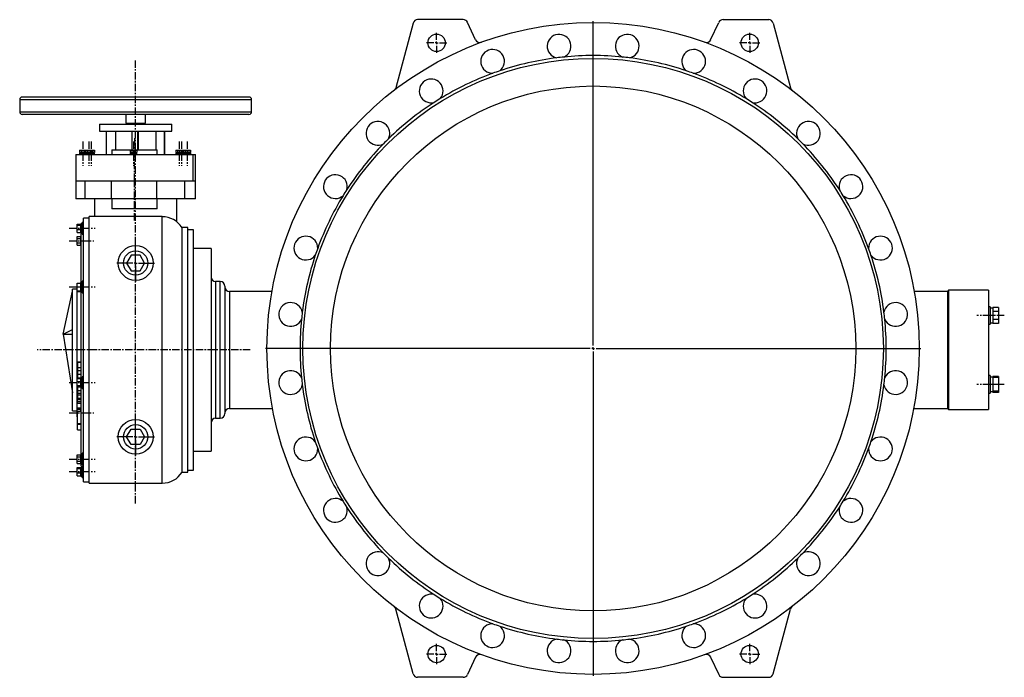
# Model space of a CAD drawing. Extents: x 2137 to 5258, y 82 to 2626.
# Tile 6 of 7: x 2139 to 3838, y 1491 to 2626. Entities that reach past the tile are written whole.
import ezdxf

# ---------------------------------------------------------------- set-up
doc = ezdxf.new("R2010")
doc.units = 0
doc.linetypes.add('CENTERX2', pattern=[20.32, 12.7, -2.54, 2.54, -2.54])
doc.layers.get('0').update_dxf_attribs({"linetype": 'CONTINUOUS'})
doc.layers.add('0_18', color=7, linetype='CONTINUOUS')

# ---------------------------------------------------------------- blocks, each defined once
blk = doc.blocks.new('SW_CENTERMARKSYMBOL_0')
at = {"layer": '0_18', "color": 0}
for p, q in [((0, 0.5), (0, 3.25)), ((-0.5, 0), (-3.25, 0)), ((0, 0), (-0.25, 0)), ((0, 0), (0, 0.25)), ((0, 0), (0, -0.25)), ((0, 0), (0.25, 0)), ((0.5, 0), (3.25, 0)), ((0, -0.5), (0, -3.25))]:
    blk.add_line(p, q, dxfattribs=at)
blk = doc.blocks.new('SW_CENTERMARKSYMBOL_1')
at = {"layer": '0_18', "color": 0}
for p, q in [((0, 0.5), (0, 3.25)), ((-0.5, 0), (-3.25, 0)), ((0, 0), (-0.25, 0)), ((0, 0), (0, 0.25)), ((0, 0), (0, -0.25)), ((0, 0), (0.25, 0)), ((0.5, 0), (3.25, 0)), ((0, -0.5), (0, -3.25))]:
    blk.add_line(p, q, dxfattribs=at)
blk = doc.blocks.new('SW_CENTERMARKSYMBOL_2')
at = {"layer": '0_18', "color": 0}
for p, q in [((0, 0.5), (0, 56.5)), ((-0.5, 0), (-56.5, 0)), ((0, 0), (-0.25, 0)), ((0, 0), (0, 0.25)), ((0, 0), (0, -0.25)), ((0, 0), (0.25, 0)), ((0.5, 0), (56.5, 0)), ((0, -0.5), (0, -56.5))]:
    blk.add_line(p, q, dxfattribs=at)
blk = doc.blocks.new('SW_CENTERMARKSYMBOL_3')
at = {"layer": '0_18', "color": 0}
for p, q in [((0, 0.5), (0, 1.75)), ((-0.5, 0), (-1.75, 0)), ((0, 0), (-0.25, 0)), ((0, 0), (0, 0.25)), ((0, 0), (0, -0.25)), ((0, 0), (0.25, 0)), ((0.5, 0), (1.75, 0)), ((0, -0.5), (0, -1.75))]:
    blk.add_line(p, q, dxfattribs=at)
blk = doc.blocks.new('SW_CENTERMARKSYMBOL_4')
at = {"layer": '0_18', "color": 0}
for p, q in [((0, 0.5), (0, 1.75)), ((-0.5, 0), (-1.75, 0)), ((0, 0), (-0.25, 0)), ((0, 0), (0, 0.25)), ((0, 0), (0, -0.25)), ((0, 0), (0.25, 0)), ((0.5, 0), (1.75, 0)), ((0, -0.5), (0, -1.75))]:
    blk.add_line(p, q, dxfattribs=at)
blk = doc.blocks.new('SW_CENTERMARKSYMBOL_5')
at = {"layer": '0_18', "color": 0}
for p, q in [((0, 0.5), (0, 1.75)), ((-0.5, 0), (-1.75, 0)), ((0, 0), (-0.25, 0)), ((0, 0), (0, 0.25)), ((0, 0), (0, -0.25)), ((0, 0), (0.25, 0)), ((0.5, 0), (1.75, 0)), ((0, -0.5), (0, -1.75))]:
    blk.add_line(p, q, dxfattribs=at)
blk = doc.blocks.new('SW_CENTERMARKSYMBOL_6')
at = {"layer": '0_18', "color": 0}
for p, q in [((0, 0.5), (0, 1.75)), ((-0.5, 0), (-1.75, 0)), ((0, 0), (-0.25, 0)), ((0, 0), (0, 0.25)), ((0, 0), (0, -0.25)), ((0, 0), (0.25, 0)), ((0.5, 0), (1.75, 0)), ((0, -0.5), (0, -1.75))]:
    blk.add_line(p, q, dxfattribs=at)

msp = doc.modelspace()

# ---------------------------------------------------------------- linework, layer by layer
at = {"color": 7, "linetype": 'CONTINUOUS'}
for p, q in [((2817.8, 2620.2), (2787.9, 2508.4)), ((2904.3, 2626.2), (2825.6, 2626.2)), ((2925.7, 2591.2), (2911.6, 2621.5)), ((3331.1, 2591.2), (3345.3, 2621.5)), ((3352.5, 2626.2), (3431.3, 2626.2)), ((3439, 2620.2), (3469, 2508.4)), ((2139.4, 2488.2), (2139.4, 2467.2)), ((2534.9, 2492.7), (2143.9, 2492.7)), ((2539.4, 2467.2), (2539.4, 2488.2)), ((2534.9, 2462.7), (2143.9, 2462.7)), ((2322.4, 2462.7), (2322.4, 2447.7)), ((2356.4, 2447.7), (2356.4, 2462.7)), ((2276.9, 2445.7), (2276.9, 2433.7)), ((2276.9, 2445.7), (2401.9, 2445.7)), ((2322.4, 2447.7), (2356.4, 2447.7)), ((2329.4, 2447.7), (2329.4, 2445.7)), ((2349.4, 2445.7), (2349.4, 2447.7)), ((2401.9, 2433.7), (2401.9, 2445.7)), ((2276.9, 2433.7), (2401.9, 2433.7)), ((2289.3, 2393.7), (2289.3, 2433.7)), ((2304.7, 2433.7), (2304.7, 2401.7)), ((2333.4, 2401.7), (2333.4, 2433.7)), ((2343.4, 2401.7), (2343.4, 2433.7)), ((2343.7, 2433.7), (2343.7, 2401.7)), ((2374, 2433.7), (2374, 2401.7)), ((2389.3, 2393.7), (2389.3, 2433.7)), ((2389.5, 2393.7), (2389.5, 2433.7)), ((2242.5, 2395.7), (2242.5, 2393.7)), ((2242.5, 2395.7), (2252.6, 2395.7)), ((2242.7, 2401.2), (2242.7, 2397.2)), ((2242.7, 2401.2), (2245.6, 2401.2)), ((2242.7, 2397.2), (2245.6, 2397.2)), ((2244, 2397.2), (2244, 2395.7)), ((2245.6, 2401.2), (2245.6, 2397.2)), ((2245.6, 2401.2), (2251.3, 2401.2)), ((2245.6, 2397.2), (2251.3, 2397.2)), ((2251.3, 2401.2), (2251.3, 2397.2)), ((2251.3, 2401.2), (2252.8, 2401.2)), ((2251.3, 2397.2), (2252.8, 2397.2)), ((2252.6, 2395.7), (2252.6, 2393.7)), ((2252.6, 2395.7), (2264.6, 2395.7)), ((2252.8, 2401.2), (2252.8, 2397.2)), ((2252.8, 2401.2), (2255.7, 2401.2)), ((2252.8, 2397.2), (2255.7, 2397.2)), ((2253, 2395.7), (2253, 2397.2)), ((2254.1, 2397.2), (2254.1, 2395.7)), ((2255.7, 2401.2), (2255.7, 2397.2)), ((2255.7, 2401.2), (2261.5, 2401.2)), ((2255.7, 2397.2), (2261.5, 2397.2)), ((2261.5, 2401.2), (2261.5, 2397.2)), ((2261.5, 2401.2), (2264.4, 2401.2)), ((2261.5, 2397.2), (2264.4, 2397.2)), ((2263.1, 2395.7), (2263.1, 2397.2)), ((2264.4, 2401.2), (2264.4, 2397.2)), ((2264.4, 2401.2), (2265.4, 2401.2)), ((2264.4, 2397.2), (2265.4, 2397.2)), ((2264.6, 2393.7), (2264.6, 2395.7)), ((2264.6, 2395.7), (2268.5, 2395.7)), ((2265.4, 2401.2), (2265.4, 2397.2)), ((2265.4, 2401.2), (2268.3, 2401.2)), ((2265.4, 2397.2), (2268.3, 2397.2)), ((2267, 2395.7), (2267, 2397.2)), ((2268.3, 2401.2), (2268.3, 2397.2)), ((2268.5, 2393.7), (2268.5, 2395.7)), ((2298.4, 2401.7), (2298.4, 2393.7)), ((2298.4, 2401.7), (2376.4, 2401.7)), ((2329.7, 2395.7), (2329.7, 2393.7)), ((2329.7, 2395.7), (2341.7, 2395.7)), ((2329.9, 2401.2), (2329.9, 2397.2)), ((2329.9, 2401.2), (2332.8, 2401.2)), ((2329.9, 2397.2), (2332.8, 2397.2)), ((2331.2, 2397.2), (2331.2, 2395.7)), ((2332.8, 2401.2), (2332.8, 2397.2)), ((2332.8, 2401.2), (2338.6, 2401.2)), ((2332.8, 2397.2), (2338.6, 2397.2)), ((2338.6, 2401.2), (2338.6, 2397.2)), ((2338.6, 2401.2), (2341.4, 2401.2)), ((2338.6, 2397.2), (2341.4, 2397.2)), ((2340.2, 2395.7), (2340.2, 2397.2)), ((2341.4, 2401.2), (2341.4, 2397.2)), ((2341.7, 2393.7), (2341.7, 2395.7)), ((2376.4, 2393.7), (2376.4, 2401.7)), ((2408.5, 2395.7), (2408.5, 2393.7)), ((2408.5, 2395.7), (2420.5, 2395.7)), ((2408.7, 2401.2), (2408.7, 2397.2)), ((2408.7, 2401.2), (2411.6, 2401.2)), ((2408.7, 2397.2), (2411.6, 2397.2)), ((2410, 2397.2), (2410, 2395.7)), ((2411.6, 2401.2), (2411.6, 2397.2)), ((2411.6, 2401.2), (2417.4, 2401.2)), ((2411.6, 2397.2), (2417.4, 2397.2)), ((2417.4, 2401.2), (2417.4, 2397.2)), ((2417.4, 2401.2), (2420.2, 2401.2)), ((2417.4, 2397.2), (2420.2, 2397.2)), ((2419, 2395.7), (2419, 2397.2)), ((2420.2, 2401.2), (2420.2, 2397.2)), ((2420.2, 2401.2), (2421.2, 2401.2)), ((2420.2, 2397.2), (2421.2, 2397.2)), ((2420.5, 2393.7), (2420.5, 2395.7)), ((2420.5, 2395.7), (2422.4, 2395.7)), ((2421.2, 2401.2), (2421.2, 2397.2)), ((2421.2, 2401.2), (2422.6, 2401.2)), ((2421.2, 2397.2), (2422.6, 2397.2)), ((2422.4, 2395.7), (2422.4, 2393.7)), ((2422.4, 2395.7), (2434.4, 2395.7)), ((2422.6, 2401.2), (2422.6, 2397.2)), ((2422.6, 2401.2), (2425.5, 2401.2)), ((2422.6, 2397.2), (2425.5, 2397.2)), ((2422.9, 2395.7), (2422.9, 2397.2)), ((2423.9, 2397.2), (2423.9, 2395.7)), ((2425.5, 2401.2), (2425.5, 2397.2)), ((2425.5, 2401.2), (2431.3, 2401.2)), ((2425.5, 2397.2), (2431.3, 2397.2)), ((2431.3, 2401.2), (2431.3, 2397.2)), ((2431.3, 2401.2), (2434.2, 2401.2)), ((2431.3, 2397.2), (2434.2, 2397.2)), ((2432.9, 2395.7), (2432.9, 2397.2)), ((2434.2, 2401.2), (2434.2, 2397.2)), ((2434.4, 2393.7), (2434.4, 2395.7)), ((2236.4, 2393.7), (2236.4, 2347.7)), ((2236.4, 2393.7), (2438.4, 2393.7)), ((2438.4, 2347.7), (2438.4, 2393.7)), ((2438.4, 2393.7), (2442.4, 2393.7)), ((2442.4, 2316.7), (2442.4, 2393.7)), ((2442.4, 2347.7), (2442.4, 2393.7)), ((2442.4, 2393.7), (2442.4, 2393.7)), ((2236.4, 2347.7), (2236.4, 2316.7)), ((2438.4, 2347.7), (2236.4, 2347.7)), ((2236.4, 2347.7), (2236.4, 2347.7)), ((2252.2, 2316.7), (2252.2, 2347.7)), ((2297.6, 2316.7), (2297.6, 2347.7)), ((2376.2, 2316.7), (2376.2, 2347.7)), ((2424.4, 2316.7), (2424.4, 2347.7)), ((2442.3, 2347.7), (2438.4, 2347.7)), ((2442.4, 2347.7), (2442.3, 2347.7)), ((2252.2, 2316.7), (2236.4, 2316.7)), ((2297.6, 2316.7), (2252.2, 2316.7)), ((2268.4, 2316.7), (2268.4, 2286.2)), ((2376.2, 2316.7), (2297.6, 2316.7)), ((2298.4, 2316.7), (2298.4, 2299.7)), ((2424.4, 2316.7), (2376.2, 2316.7)), ((2376.4, 2299.7), (2376.4, 2316.7)), ((2410.4, 2277.4), (2410.4, 2316.7)), ((2442.4, 2316.7), (2424.4, 2316.7)), ((2376.4, 2299.7), (2298.4, 2299.7)), ((2249.4, 2276.2), (2247.4, 2276.2)), ((2247.4, 2259.2), (2247.4, 2276.2)), ((2259.4, 2283.7), (2249.4, 2283.7)), ((2249.4, 2275.9), (2249.4, 2283.7)), ((2249.4, 2169.9), (2249.4, 2275.9)), ((2385.4, 2286.2), (2259.4, 2286.2)), ((2259.4, 1826.2), (2259.4, 2286.2)), ((2238.4, 2273.5), (2244.8, 2273.5)), ((2238.4, 2271.5), (2238.4, 2273.5)), ((2238.4, 2271.5), (2244.8, 2271.5)), ((2238.4, 2264.3), (2238.4, 2271.5)), ((2238.4, 2259), (2238.4, 2264.3)), ((2238.4, 2264.3), (2244.8, 2264.3)), ((2238.4, 2259), (2244.8, 2259)), ((2247.4, 2273.9), (2244.8, 2273.9)), ((2244.8, 2260.8), (2244.8, 2273.9)), ((2244.8, 2258.5), (2244.8, 2260.8)), ((2244.8, 2258.5), (2247.4, 2258.5)), ((2247.4, 2256.2), (2247.4, 2259.2)), ((2429.4, 2267.2), (2419.4, 2267.2)), ((2419.4, 1845.2), (2419.4, 2267.2)), ((2429.4, 1845.2), (2429.4, 2267.2)), ((2439.4, 2263.7), (2429.4, 2263.7)), ((2439.4, 1848.7), (2439.4, 2263.7)), ((2238.4, 2252), (2244.8, 2252)), ((2238.4, 2248.3), (2238.4, 2252)), ((2238.4, 2248.3), (2244.8, 2248.3)), ((2238.4, 2240.8), (2238.4, 2248.3)), ((2245.4, 2252.2), (2244.8, 2252.2)), ((2244.8, 2244.5), (2244.8, 2252.2)), ((2244.8, 2236.8), (2244.8, 2244.5)), ((2247.4, 2257.5), (2245.4, 2256.3)), ((2245.4, 2172.6), (2245.4, 2256.3)), ((2247.4, 2256.2), (2249.4, 2256.2)), ((2238.4, 2237), (2238.4, 2240.8)), ((2238.4, 2240.8), (2244.8, 2240.8)), ((2238.4, 2237), (2244.8, 2237)), ((2244.8, 2236.8), (2245.4, 2236.8)), ((2469.4, 2231.2), (2439.4, 2231.2)), ((2469.4, 2231.2), (2469.4, 1881.2)), ((2331.7, 2219.6), (2323.9, 2206.2)), ((2347.2, 2219.6), (2331.7, 2219.6)), ((2354.9, 2206.2), (2347.2, 2219.6)), ((2323.9, 2206.2), (2331.7, 2192.7)), ((2331.7, 2192.7), (2347.2, 2192.7)), ((2347.2, 2192.7), (2354.9, 2206.2)), ((2249.4, 2174.9), (2247.4, 2174.9)), ((2247.4, 2154.9), (2247.4, 2174.9)), ((2485.4, 2174.2), (2477.4, 2174.2)), ((2214.4, 2083.3), (2230.4, 2157.6)), ((2238.4, 2161.2), (2230.4, 2161.2)), ((2230.4, 2157.6), (2230.4, 2161.2)), ((2230.4, 2083.3), (2230.4, 2157.6)), ((2238.4, 2171.4), (2244.8, 2171.4)), ((2238.4, 2164.9), (2238.4, 2171.4)), ((2238.4, 2164.9), (2244.8, 2164.9)), ((2238.4, 2158.4), (2238.4, 2164.9)), ((2238.4, 2158.4), (2244.8, 2158.4)), ((2238.4, 2007.1), (2238.4, 2158.4)), ((2247.4, 2172.6), (2244.8, 2172.6)), ((2244.8, 2157.2), (2244.8, 2172.6)), ((2244.8, 2157.2), (2247.4, 2157.2)), ((2245.4, 2007.6), (2245.4, 2157.2)), ((2249.4, 1997.3), (2249.4, 2169.9)), ((2493.4, 2166.2), (2493.4, 1946.2)), ((2574.6, 2157.2), (2501.4, 2157.2)), ((3739.4, 2157.2), (3682.2, 2157.2)), ((3741.4, 2159.2), (3739.4, 2157.2)), ((3739.4, 2157.2), (3739.4, 1955.2)), ((3810.4, 2159.2), (3741.4, 2159.2)), ((3741.4, 2159.2), (3741.4, 1953.2)), ((3810.4, 2159.2), (3810.4, 1953.2)), ((2245.4, 2156.2), (2238.4, 2156.2)), ((2247.4, 2154.9), (2249.4, 2154.9)), ((3813.4, 2130.5), (3810.4, 2130.5)), ((3813.4, 2130.5), (3813.4, 2115.5)), ((3817.5, 2128.1), (3813.4, 2128.1)), ((3827.5, 2129.4), (3817.5, 2129.4)), ((3817.5, 2129.4), (3817.5, 2127.8)), ((3817.5, 2127.8), (3817.5, 2124.1)), ((3817.5, 2124.1), (3817.5, 2122.5)), ((3827.5, 2129.4), (3827.5, 2122.5)), ((3813.4, 2115.5), (3813.4, 2100.5)), ((3827.5, 2122.5), (3817.5, 2122.5)), ((3817.5, 2122.5), (3817.5, 2119.2)), ((3817.5, 2119.2), (3817.5, 2111.9)), ((3817.5, 2111.9), (3817.5, 2108.6)), ((3827.5, 2108.6), (3817.5, 2108.6)), ((3817.5, 2108.6), (3817.5, 2107)), ((3817.5, 2107), (3817.5, 2103.3)), ((3827.5, 2122.5), (3827.5, 2108.6)), ((3827.5, 2108.6), (3827.5, 2101.7)), ((2214.4, 2083.3), (2230.4, 2091.4)), ((3810.4, 2100.5), (3813.4, 2100.5)), ((3813.4, 2103), (3817.5, 2103)), ((3817.5, 2103.3), (3817.5, 2101.7)), ((3827.5, 2101.7), (3817.5, 2101.7)), ((2214.4, 2083.3), (2230.4, 1981.9)), ((2214.4, 2083.3), (2230.4, 2083.3)), ((2230.4, 1951.2), (2230.4, 2083.3)), ((2245.4, 2035.3), (2239.4, 2035.3)), ((2239.4, 2034.9), (2245.4, 2034.9)), ((2239.4, 2026.1), (2245.4, 2026.1)), ((2239.4, 2020.9), (2245.4, 2020.9)), ((2238.4, 2001.8), (2238.4, 2007.1)), ((2238.4, 2007.1), (2244.8, 2007.1)), ((2239.4, 2020.5), (2245.4, 2020.5)), ((2239.4, 2020.5), (2239.4, 2014.3)), ((2239.4, 2014.3), (2245.4, 2014.3)), ((2239.4, 2014.3), (2239.4, 2008.3)), ((2239.4, 2008.3), (2245.4, 2008.3)), ((2239.4, 2008.3), (2239.4, 2007.1)), ((2247.4, 2007.6), (2244.8, 2007.6)), ((2244.8, 1992.2), (2244.8, 2007.6)), ((2249.4, 2009.9), (2247.4, 2009.9)), ((2247.4, 1989.9), (2247.4, 2009.9)), ((3813.4, 2011.8), (3810.4, 2011.8)), ((3813.4, 2011.8), (3813.4, 1981.8)), ((3817.5, 2009.3), (3813.4, 2009.3)), ((3827.5, 2010.6), (3817.5, 2010.6)), ((3817.5, 2010.6), (3817.5, 2009.3)), ((3817.5, 2009.3), (3817.5, 2008.8)), ((3827.5, 2008.8), (3817.5, 2008.8)), ((3817.5, 2008.8), (3817.5, 2005.9)), ((3817.5, 2005.9), (3817.5, 1999.6)), ((3827.5, 2010.6), (3827.5, 2008.8)), ((3827.5, 2008.8), (3827.5, 1996.8)), ((2238.4, 1994.6), (2238.4, 2001.8)), ((2238.4, 2001.8), (2244.8, 2001.8)), ((2238.4, 1994.6), (2244.8, 1994.6)), ((2238.4, 1992.6), (2238.4, 1994.6)), ((2238.4, 1992.6), (2244.8, 1992.6)), ((2238.4, 1951.2), (2238.4, 1992.6)), ((2239.4, 1992.6), (2239.4, 1986.4)), ((2244.8, 1992.2), (2247.4, 1992.2)), ((2245.4, 1875.5), (2245.4, 1992.2)), ((2247.4, 1989.9), (2249.4, 1989.9)), ((2249.4, 1859.1), (2249.4, 1997.3)), ((3817.5, 1999.6), (3817.5, 1996.8)), ((3827.5, 1996.8), (3817.5, 1996.8)), ((3817.5, 1996.8), (3817.5, 1993.9)), ((3817.5, 1993.9), (3817.5, 1987.6)), ((3817.5, 1987.6), (3817.5, 1984.8)), ((3827.5, 1996.8), (3827.5, 1984.8)), ((2239.4, 1986.4), (2245.4, 1986.4)), ((2239.4, 1986.4), (2239.4, 1981.4)), ((2239.4, 1981.4), (2239.4, 1978.8)), ((2239.4, 1981.4), (2245.4, 1981.4)), ((2239.4, 1978.8), (2245.4, 1978.8)), ((2239.4, 1978.8), (2239.4, 1973.2)), ((2239.4, 1973.2), (2245.4, 1973.2)), ((2239.4, 1973.2), (2239.4, 1970.8)), ((2239.4, 1970.8), (2245.4, 1970.8)), ((2239.4, 1967.1), (2239.4, 1970.8)), ((3810.4, 1981.8), (3813.4, 1981.8)), ((3813.4, 1984.2), (3817.5, 1984.2)), ((3827.5, 1984.8), (3817.5, 1984.8)), ((3817.5, 1984.8), (3817.5, 1984.2)), ((3817.5, 1984.2), (3817.5, 1982.9)), ((3827.5, 1982.9), (3817.5, 1982.9)), ((3827.5, 1984.8), (3827.5, 1982.9)), ((2238.4, 1956.2), (2245.4, 1956.2)), ((2238.4, 1953.9), (2244.8, 1953.9)), ((2239.4, 1967.1), (2245.4, 1967.1)), ((2239.4, 1964.2), (2239.4, 1967.1)), ((2239.4, 1964.2), (2245.4, 1964.2)), ((2245.4, 1955.1), (2244.8, 1955.1)), ((2244.8, 1950.7), (2244.8, 1955.1)), ((2501.4, 1955.2), (2575.5, 1955.2)), ((3681.3, 1955.2), (3739.4, 1955.2)), ((3739.4, 1955.2), (3741.4, 1953.2)), ((3741.4, 1953.2), (3810.4, 1953.2)), ((2230.4, 1951.2), (2238.4, 1951.2)), ((2238.4, 1947.4), (2238.4, 1951.2)), ((2238.4, 1947.4), (2239.4, 1947.4)), ((2238.4, 1940.9), (2238.4, 1947.4)), ((2238.4, 1940.9), (2239.4, 1940.9)), ((2239.4, 1950.7), (2245.4, 1950.7)), ((2239.4, 1929.4), (2239.4, 1950.7)), ((2477.4, 1938.2), (2485.4, 1938.2)), ((2239.4, 1929.4), (2245.4, 1929.4)), ((2239.4, 1927.9), (2239.4, 1929.4)), ((2239.4, 1927.9), (2245.4, 1927.9)), ((2239.4, 1918.2), (2239.4, 1927.9)), ((2323.9, 1906.2), (2331.7, 1919.6)), ((2331.7, 1919.6), (2347.2, 1919.6)), ((2347.2, 1919.6), (2354.9, 1906.2)), ((2239.4, 1918.2), (2245.4, 1918.2)), ((2331.7, 1892.7), (2323.9, 1906.2)), ((2354.9, 1906.2), (2347.2, 1892.7)), ((2347.2, 1892.7), (2331.7, 1892.7)), ((2238.4, 1871.5), (2238.4, 1875.3)), ((2238.4, 1875.3), (2244.8, 1875.3)), ((2238.4, 1871.5), (2244.8, 1871.5)), ((2238.4, 1864), (2238.4, 1871.5)), ((2247.4, 1875.5), (2244.8, 1875.5)), ((2244.8, 1860.1), (2244.8, 1875.5)), ((2249.4, 1877.8), (2247.4, 1877.8)), ((2247.4, 1857.8), (2247.4, 1877.8)), ((2439.4, 1881.2), (2469.4, 1881.2)), ((2238.4, 1860.3), (2238.4, 1864)), ((2238.4, 1864), (2244.8, 1864)), ((2238.4, 1860.3), (2244.8, 1860.3)), ((2238.4, 1853.3), (2244.8, 1853.3)), ((2238.4, 1851.4), (2238.4, 1853.3)), ((2238.4, 1851.4), (2244.8, 1851.4)), ((2238.4, 1844.1), (2238.4, 1851.4)), ((2244.8, 1860.1), (2247.4, 1860.1)), ((2247.4, 1853.8), (2244.8, 1853.8)), ((2244.8, 1838.4), (2244.8, 1853.8)), ((2245.4, 1856), (2245.4, 1860.1)), ((2245.4, 1856), (2249.4, 1853.7)), ((2247.4, 1857.8), (2249.4, 1857.8)), ((2247.4, 1836.1), (2247.4, 1854.8)), ((2249.4, 1828.7), (2249.4, 1859.1)), ((2238.4, 1838.8), (2238.4, 1844.1)), ((2238.4, 1844.1), (2244.8, 1844.1)), ((2238.4, 1838.8), (2244.8, 1838.8)), ((2244.8, 1838.4), (2247.4, 1838.4)), ((2247.4, 1836.1), (2249.4, 1836.1)), ((2419.4, 1845.2), (2429.4, 1845.2)), ((2429.4, 1848.7), (2439.4, 1848.7)), ((2249.4, 1828.7), (2259.4, 1828.7)), ((2259.4, 1826.2), (2385.4, 1826.2)), ((2817.8, 1497.1), (2787.9, 1608.9)), ((3439, 1497.1), (3469, 1608.9)), ((2925.7, 1526.1), (2911.6, 1495.8)), ((3331.1, 1526.1), (3345.3, 1495.8)), ((2904.3, 1491.2), (2825.6, 1491.2)), ((3352.5, 1491.2), (3431.3, 1491.2))]:
    msp.add_line(p, q, dxfattribs=at)
at = {"color": 8, "linetype": 'CONTINUOUS'}
for p, q in [((2139.4, 2488.2), (2539.4, 2488.2)), ((2139.4, 2467.2), (2539.4, 2467.2)), ((2385.4, 1826.2), (2385.4, 2286.2)), ((2477.4, 2174.2), (2477.4, 1938.2)), ((2485.4, 1938.2), (2485.4, 2174.2)), ((2501.4, 2157.2), (2501.4, 1955.2))]:
    msp.add_line(p, q, dxfattribs=at)
at = {"color": 7, "linetype": 'CONTINUOUS'}
for centre, radius in [((3128.4, 2058.7), 562.5), ((2858.4, 2586.2), 15), ((3398.4, 2586.2), 15), ((3128.4, 2058.7), 500.5), ((3128.4, 2058.7), 453), ((2339.4, 2206.2), 30), ((2339.4, 2206.2), 21), ((2339.4, 1906.2), 30), ((2339.4, 1906.2), 21), ((2858.4, 1531.2), 15), ((3398.4, 1531.2), 15)]:
    msp.add_circle(centre, radius, dxfattribs=at)
for centre, radius, start, end in [((2825.6, 2618.2), 8, 90, 165), ((2904.3, 2618.2), 8, 25, 90), ((3352.5, 2618.2), 8, 90, 155), ((3431.3, 2618.2), 8, 15, 90), ((3069.6, 2580.4), 20.5, 294.0499, 258.8072), ((3187.2, 2580.4), 20.5, 281.1928, 245.9501), ((2933, 2594.6), 8, 205, 290.0371), ((3323.9, 2594.6), 8, 249.9629, 335), ((2955, 2554.2), 20.5, 306.9071, 271.6643), ((3128.4, 2058.7), 505.5, 84.2748, 95.7252), ((3301.8, 2554.2), 20.5, 268.3357, 233.0929), ((3128.4, 2058.7), 505.5, 97.132, 108.5823), ((3128.4, 2058.7), 505.5, 95.7252, 97.132), ((3128.4, 2058.7), 505.5, 82.868, 84.2748), ((3128.4, 2058.7), 505.5, 71.4177, 82.868), ((3128.4, 2058.7), 505.5, 109.9891, 121.4394), ((3128.4, 2058.7), 505.5, 108.5823, 109.9891), ((3128.4, 2058.7), 505.5, 70.0109, 71.4177), ((3128.4, 2058.7), 505.5, 58.5606, 70.0109), ((2849.1, 2503.2), 20.5, 319.7642, 284.5215), ((3407.7, 2503.2), 20.5, 255.4785, 220.2358), ((2780.2, 2510.5), 8, 307.6227, 345), ((3476.7, 2510.5), 8, 195, 232.3773), ((2143.9, 2488.2), 4.5, 90, 180), ((2534.9, 2488.2), 4.5, 0, 90), ((3128.4, 2058.7), 505.5, 122.8463, 134.2966), ((3128.4, 2058.7), 505.5, 121.4394, 122.8463), ((3128.4, 2058.7), 505.5, 57.1537, 58.5606), ((3128.4, 2058.7), 505.5, 45.7034, 57.1537), ((2143.9, 2467.2), 4.5, 180, 270), ((2534.9, 2467.2), 4.5, 270, 0), ((2757.2, 2429.9), 20.5, 332.6214, 297.3786), ((3499.7, 2429.9), 20.5, 242.6214, 207.3786), ((3128.4, 2058.7), 505.5, 135.7034, 147.1537), ((3128.4, 2058.7), 505.5, 134.2966, 135.7034), ((3128.4, 2058.7), 505.5, 44.2966, 45.7034), ((3128.4, 2058.7), 505.5, 32.8463, 44.2966), ((2683.9, 2338), 20.5, 345.4785, 310.2358), ((3573, 2338), 20.5, 229.7642, 194.5215), ((3128.4, 2058.7), 505.5, 147.1537, 148.5606), ((3128.4, 2058.7), 505.5, 31.4394, 32.8463), ((3128.4, 2058.7), 505.5, 148.5606, 160.0109), ((3128.4, 2058.7), 505.5, 19.9891, 31.4394), ((2385.4, 2246.2), 39.9, 31.605, 90), ((2632.9, 2232), 20.5, 358.3357, 323.0929), ((3624, 2232), 20.5, 216.9071, 181.6643), ((3128.4, 2058.7), 505.5, 160.0109, 161.4177), ((3128.4, 2058.7), 505.5, 18.5823, 19.9891), ((3128.4, 2058.7), 505.5, 161.4177, 172.868), ((3128.4, 2058.7), 505.5, 7.132, 18.5823), ((2477.4, 2182.2), 8, 180, 270), ((2485.4, 2166.2), 8, 0, 90), ((2501.4, 2165.2), 8, 180, 270), ((2606.7, 2117.4), 20.5, 11.1928, 335.9501), ((3650.1, 2117.4), 20.5, 204.0499, 168.8072), ((3128.4, 2058.7), 505.5, 174.2748, 185.7252), ((3128.4, 2058.7), 505.5, 172.868, 174.2748), ((3128.4, 2058.7), 505.5, 5.7252, 7.132), ((3128.4, 2058.7), 505.5, 354.2748, 5.7252), ((2606.7, 1999.9), 20.5, 24.0499, 348.8072), ((3128.4, 2058.7), 505.5, 185.7252, 187.132), ((3650.1, 1999.9), 20.5, 191.1928, 155.9501), ((3128.4, 2058.7), 505.5, 352.868, 354.2748), ((3128.4, 2058.7), 505.5, 187.132, 198.5823), ((3128.4, 2058.7), 505.5, 341.4177, 352.868), ((2501.4, 1947.2), 8, 90, 180), ((2477.4, 1930.2), 8, 90, 180), ((2485.4, 1946.2), 8, 270, 0), ((2632.9, 1885.3), 20.5, 36.9071, 1.6643), ((3624, 1885.3), 20.5, 178.3357, 143.0929), ((3128.4, 2058.7), 505.5, 198.5823, 199.9891), ((3128.4, 2058.7), 505.5, 199.9891, 211.4394), ((3128.4, 2058.7), 505.5, 328.5606, 340.0109), ((3128.4, 2058.7), 505.5, 340.0109, 341.4177), ((2385.4, 1866.1), 39.9, 270, 328.395), ((2683.9, 1779.3), 20.5, 49.7642, 14.5215), ((3128.4, 2058.7), 505.5, 211.4394, 212.8463), ((3128.4, 2058.7), 505.5, 212.8463, 224.2966), ((3128.4, 2058.7), 505.5, 315.7034, 327.1537), ((3573, 1779.3), 20.5, 165.4785, 130.2358), ((3128.4, 2058.7), 505.5, 327.1537, 328.5606), ((2757.2, 1687.4), 20.5, 62.6214, 27.3786), ((3128.4, 2058.7), 505.5, 224.2966, 225.7034), ((3499.7, 1687.4), 20.5, 152.6214, 117.3786), ((3128.4, 2058.7), 505.5, 314.2966, 315.7034), ((3128.4, 2058.7), 505.5, 225.7034, 237.1537), ((3128.4, 2058.7), 505.5, 302.8463, 314.2966), ((2849.1, 1614.1), 20.5, 75.4785, 40.2358), ((3128.4, 2058.7), 505.5, 237.1537, 238.5606), ((3407.7, 1614.1), 20.5, 139.7642, 104.5215), ((3128.4, 2058.7), 505.5, 301.4394, 302.8463), ((3128.4, 2058.7), 505.5, 238.5606, 250.0109), ((3128.4, 2058.7), 505.5, 289.9891, 301.4394), ((2780.2, 1606.8), 8, 15, 52.3773), ((3476.7, 1606.8), 8, 127.6227, 165), ((2955, 1563.1), 20.5, 88.3357, 53.0929), ((3128.4, 2058.7), 505.5, 250.0109, 251.4177), ((3128.4, 2058.7), 505.5, 251.4177, 262.868), ((3128.4, 2058.7), 505.5, 277.132, 288.5823), ((3301.8, 1563.1), 20.5, 126.9071, 91.6643), ((3128.4, 2058.7), 505.5, 288.5823, 289.9891), ((3069.6, 1537), 20.5, 101.1928, 65.9501), ((3128.4, 2058.7), 505.5, 262.868, 264.2748), ((3128.4, 2058.7), 505.5, 264.2748, 275.7252), ((3187.2, 1537), 20.5, 114.0499, 78.8072), ((3128.4, 2058.7), 505.5, 275.7252, 277.132), ((2933, 1522.7), 8, 69.9629, 155), ((3323.9, 1522.7), 8, 25, 110.0371), ((2825.6, 1499.2), 8, 195, 270), ((2904.3, 1499.2), 8, 270, 335), ((3352.5, 1499.2), 8, 205, 270), ((3431.3, 1499.2), 8, 270, 345)]:
    msp.add_arc(centre, radius, start, end, dxfattribs=at)
for points, knots in [([(2239.4, 2035.3), (2239.4, 2035.3), (2239.4, 2035.4), (2239.4, 2035.1), (2239.4, 2034.9)], [0, 0, 0, 0, 0.246235, 1, 1, 1, 1]), ([(2239.4, 2034.9), (2239.4, 2034.8), (2239.4, 2034.6), (2239.4, 2034.3), (2239.4, 2033.9), (2239.4, 2033.5), (2239.4, 2033.1), (2239.4, 2032.6), (2239.4, 2032.1), (2239.4, 2031.5), (2239.4, 2030.9), (2239.4, 2030.3), (2239.4, 2029.7), (2239.4, 2029), (2239.4, 2028.3), (2239.4, 2027.6), (2239.4, 2026.8), (2239.4, 2026.3), (2239.4, 2026.1)], [0, 0, 0, 0, 0.090591, 0.174459, 0.252267, 0.324392, 0.391051, 0.452938, 0.51072, 0.56531, 0.618187, 0.669977, 0.721625, 0.77399, 0.827207, 0.882433, 0.939663, 1, 1, 1, 1]), ([(2239.4, 2026.1), (2239.4, 2025.3), (2239.4, 2023.7), (2239.4, 2021.9), (2239.4, 2020.9), (2239.4, 2020.9), (2239.4, 2021)], [0, 0, 0, 0, 0.266399, 0.532021, 0.797507, 1, 1, 1, 1])]:
    msp.add_open_spline(points, degree=3, knots=knots, dxfattribs=at)
at = {"layer": '0_18', "linetype": 'CENTERX2'}
for p, q in [((2339.4, 1791.4), (2339.4, 2556)), ((2248.5, 2415.7), (2248.5, 2373.7)), ((2258.6, 2415.7), (2258.6, 2373.7)), ((2262.5, 2415.7), (2262.5, 2373.7)), ((2335.7, 2415.7), (2335.7, 2373.7)), ((2337.4, 2421.7), (2337.4, 2393.7)), ((2414.5, 2415.7), (2414.5, 2373.7)), ((2418.4, 2415.7), (2418.4, 2373.7)), ((2428.4, 2415.7), (2428.4, 2373.7)), ((2337.4, 2347.7), (2337.4, 2393.7)), ((2337.4, 2316.7), (2337.4, 2347.7)), ((2337.4, 2279.7), (2337.4, 2316.7)), ((2224.8, 2266.2), (2247.4, 2266.2)), ((2247.4, 2266.2), (2269.4, 2266.2)), ((2224.8, 2244.5), (2267.4, 2244.5)), ((2224.8, 2164.9), (2247.4, 2164.9)), ((2247.4, 2164.9), (2269.4, 2164.9)), ((3813.4, 2115.5), (3790.4, 2115.5)), ((3837.5, 2115.5), (3813.4, 2115.5)), ((2537.1, 2056.2), (2169.8, 2056.2)), ((2224.8, 1999.9), (2247.4, 1999.9)), ((2247.4, 1999.9), (2269.4, 1999.9)), ((3813.4, 1996.8), (3790.4, 1996.8)), ((3837.5, 1996.8), (3813.4, 1996.8)), ((2224.8, 1947.4), (2267.4, 1947.4)), ((2224.8, 1867.8), (2247.4, 1867.8)), ((2247.4, 1867.8), (2269.4, 1867.8)), ((2224.8, 1846.1), (2247.4, 1846.1)), ((2247.4, 1846.1), (2269.4, 1846.1))]:
    msp.add_line(p, q, dxfattribs=at)

# ---------------------------------------------------------------- block references
at = {"layer": '0_18', "xscale": 10, "yscale": 10, "zscale": 10}
for name, p in [('SW_CENTERMARKSYMBOL_2', (3128.4, 2058.7)), ('SW_CENTERMARKSYMBOL_3', (2858.4, 2586.2)), ('SW_CENTERMARKSYMBOL_4', (3398.4, 2586.2)), ('SW_CENTERMARKSYMBOL_0', (2339.4, 2206.2)), ('SW_CENTERMARKSYMBOL_1', (2339.4, 1906.2)), ('SW_CENTERMARKSYMBOL_6', (2858.4, 1531.2)), ('SW_CENTERMARKSYMBOL_5', (3398.4, 1531.2))]:
    msp.add_blockref(name, p, dxfattribs=at)

doc.saveas('drawing.dxf')
